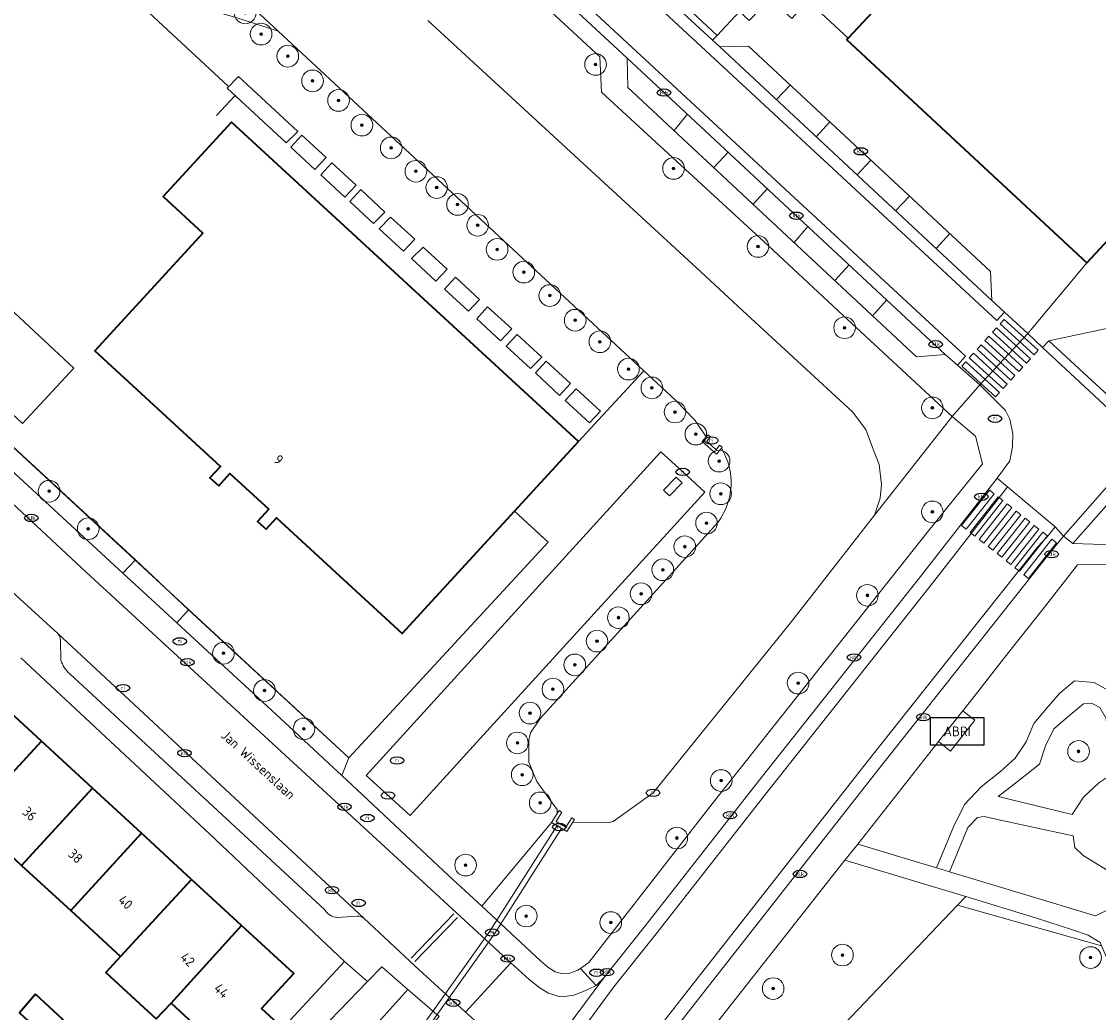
# Model space of a CAD drawing. Header units: metres. Extents: x 103671 to 105190, y 427150 to 429171.
# Tile 246 of 256: x 104058 to 104157, y 428685 to 428777. Entities that reach past the tile are written whole.
import ezdxf
from ezdxf.enums import TextEntityAlignment as Align

# ---------------------------------------------------------------- set-up
doc = ezdxf.new("R2010")
doc.units = ezdxf.units.M
for name, color, linetype, lineweight in [('B-WE-GR-BEPLANTING_CULTUUR_BODEMBEDEKKER-GV', 253, 'Continuous', 18), ('B-WE-GR-BEPLANTING_CULTUUR_HEESTERS-GV', 253, 'Continuous', 18), ('B-WE-GR-BEPLANTING_CULTUUR_VASTE PLANTENVAK-GV', 253, 'Continuous', 18), ('B-WE-GR-BOOM-S', 253, 'Continuous', 25), ('B-WE-GR-HAAG-GV', 253, 'Continuous', 13), ('B-WE-IE-MEUBILAIR-S', 253, 'Continuous', 25), ('B-WE-IE-MEUBILAIR_WEGMEUBILAIR-S', 253, 'Continuous', 25), ('B-WE-IE-TERREINAFSCHEIDING_KUNSTMATIG_HEKWERK-G', 253, 'IE-TERREINAFSCHEIDING_KUNSTMATIG-SO', 18), ('B-WE-KW-KUNSTWERK_DUIKER-GV', 253, 'Continuous', 18), ('B-WE-OG-BEBOUWING-GV', 253, 'Continuous', 35), ('B-WE-OG-BEBOUWING-T18', 7, 'Continuous', 18), ('B-WE-OG-BEBOUWING_BEZINKTANK-GV', 253, 'Continuous', 18), ('B-WE-OG-TERREIN_BEGROEID-GV', 253, 'Continuous', 18), ('B-WE-OG-TERREIN_ERF-GV', 253, 'Continuous', 18), ('B-WE-OG-TOPOGRAFIE-T18', 7, 'Continuous', 18), ('B-WE-OG-WATER_SLOOT-GV', 253, 'Continuous', 18), ('B-WE-VH-GESLOTENVERHARDING-GV', 253, 'Continuous', 18), ('B-WE-VH-GESLOTENVERHARDING_ASFALT-GV', 253, 'Continuous', 18), ('B-WE-VH-GESLOTENVERHARDING_BETON-GV', 253, 'Continuous', 18), ('B-WE-VH-GESLOTENVERHARDING_KUNSTSTOF-GV', 253, 'Continuous', 18), ('B-WE-VH-ONVERHARD_BOOMSCHORS-GV', 253, 'Continuous', 18), ('B-WE-VH-ONVERHARD_ZAND-GV', 253, 'Continuous', 18), ('B-WE-VH-OPENVERHARDING-GV', 253, 'Continuous', 18), ('B-WE-VH-OPENVERHARDING_BETONELEMENT-GV', 253, 'Continuous', 18), ('B-WE-VH-OPENVERHARDING_BETONSTRAATSTEEN-GV', 253, 'Continuous', 18), ('B-WE-VH-OPENVERHARDING_TEGEL-GV', 253, 'Continuous', 18), ('B-WE-VW-MARKERING_PICTOGRAM-G', 253, 'Continuous', 18)]:
    doc.layers.add(name, color=color, linetype=linetype, lineweight=lineweight)
doc.styles.add('NLCS-ISO', font='NLCS-ISO.ttf')
doc.styles.add('NLCS-ISO-M500-T18', font='NLCS-ISO.ttf', dxfattribs={"height": 0.9})
doc.linetypes.add('IE-TERREINAFSCHEIDING_KUNSTMATIG-SO', pattern='A,4,[82,NLCS.SHX,S=0.75,R=90,X=0,Y=0],4,-2', length=10)

# ---------------------------------------------------------------- blocks, each defined once
blk = doc.blocks.new('SIE-MEUBILAIR_PUT_KOLK-SO')
blk.add_ellipse((0, 0), major_axis=(1.25, 0), ratio=0.54)
at = {"style": 'NLCS-ISO'}
blk.add_text('klk', height=0.75, dxfattribs=at).set_placement((0.03, 0), align=Align.MIDDLE_CENTER)
blk = doc.blocks.new('SIE-MEUBILAIR_PUT_RIOOLPUT-SO')
blk.add_ellipse((0, 0), major_axis=(1.25, 0), ratio=0.54)
at = {"style": 'NLCS-ISO'}
blk.add_text('ri', height=0.75, dxfattribs=at).set_placement((-0.04, 0.07), align=Align.MIDDLE_CENTER)
blk = doc.blocks.new('SIE-WEG_ABRI-SO')
blk.add_lwpolyline([(-5, -2.5), (5, -2.5), (5, 2.5), (-5, 2.5)], close=True)
at = {"style": 'NLCS-ISO'}
blk.add_text('ABRI', height=1.8, dxfattribs=at).set_placement((0, 0), align=Align.MIDDLE_CENTER)
blk = doc.blocks.new('SGR-BOOM_GBKN-SO')
at = {"linetype": 'ByBlock', "lineweight": 18}
h = blk.add_hatch(color=0, dxfattribs=at)
h.dxf.hatch_style = 1
edge = h.paths.add_edge_path()
edge.add_arc((0, 0), 0.25, 0, 360)
at = {"color": 0, "linetype": 'ByBlock', "lineweight": 18}
for radius in [2, 0.25]:
    blk.add_circle((0, 0), radius, dxfattribs=at)
at = {"color": 0, "linetype": 'ByBlock', "lineweight": 18, "style": 'NLCS-ISO'}
blk.add_attdef('SOORT', (2.5, 0), '', height=1.5, dxfattribs=at)

msp = doc.modelspace()

# ---------------------------------------------------------------- linework, layer by layer
at = {"layer": 'B-WE-GR-BEPLANTING_CULTUUR_BODEMBEDEKKER-GV', "flags": 128}
msp.add_lwpolyline([(104081.205, 428673.9), (104086.068, 428679.313), (104093.27, 428687.33), (104090.857, 428689.426), (104089.536, 428688.058), (104083.467, 428681.772), (104066.568, 428663.469), (104055.606, 428651.208), (104055.162, 428650.712), (104054.099, 428649.523), (104056.522, 428647.123), (104066.96, 428658.518)], close=True, dxfattribs=at)
at = {"layer": 'B-WE-GR-BEPLANTING_CULTUUR_HEESTERS-GV', "flags": 128}
for points in [[(104144.038, 428695.112), (104144.78, 428695.888), (104133.628, 428699.246), (104133.163, 428698.657), (104121.199, 428683.495), (104110.068, 428669.365), (104111.589, 428667.871)], [(104130.939, 428681.405), (104133.573, 428684.162), (104144.038, 428695.112)]]:
    msp.add_lwpolyline(points, dxfattribs=at)
at = {"layer": 'B-WE-GR-BEPLANTING_CULTUUR_VASTE PLANTENVAK-GV', "flags": 128}
for points in [[(104077.631, 428771.573), (104076.565, 428770.51), (104082.038, 428765.461), (104083.104, 428766.524)], [(104083.488, 428766.162), (104082.459, 428765.059), (104084.686, 428763.004), (104085.711, 428764.103)], [(104086.258, 428763.605), (104085.22, 428762.511), (104087.449, 428760.454), (104088.482, 428761.557)], [(104088.921, 428761.17), (104087.896, 428760.042), (104090.094, 428758.014), (104091.15, 428759.059)], [(104091.665, 428758.607), (104090.626, 428757.522), (104092.862, 428755.459), (104093.906, 428756.564)], [(104094.67, 428755.83), (104093.596, 428754.781), (104095.86, 428752.693), (104096.885, 428753.795)], [(104040.805, 428749.801), (104043.044, 428747.73), (104066.955, 428725.75), (104068.104, 428726.984), (104037.411, 428755.274), (104036.245, 428754.015), (104040.589, 428750)], [(104097.657, 428753.08), (104096.64, 428751.972), (104098.871, 428749.913), (104099.866, 428751.005)], [(104102.863, 428748.298), (104100.608, 428750.335), (104099.63, 428749.213), (104101.834, 428747.179)], [(104103.371, 428747.767), (104102.351, 428746.703), (104104.59, 428744.636), (104105.628, 428745.691)], [(104106.044, 428745.325), (104105.04, 428744.221), (104107.28, 428742.154), (104108.27, 428743.26)], [(104111.051, 428740.684), (104108.817, 428742.768), (104107.797, 428741.677), (104110.031, 428739.615)], [(104078.214, 428715.382), (104080.709, 428713.084), (104081.916, 428711.972), (104085.933, 428708.214), (104087.172, 428707.055), (104087.803, 428708.703), (104073.02, 428722.351), (104071.935, 428721.167), (104075.972, 428717.448)], [(104156.456, 428713.719), (104155.648, 428713.675), (104154.621, 428712.816), (104152.919, 428711.39), (104152.153, 428709.795), (104151.58, 428708.121), (104149.245, 428706.272), (104147.79, 428705.12), (104154.617, 428703.464), (104155.665, 428705.078), (104157.067, 428706.398), (104158.104, 428707.073), (104157.737, 428712.327), (104157.166, 428713.332)], [(104145.862, 428703.196), (104144.991, 428702.26), (104143.274, 428698.189), (104156.772, 428694.128), (104159.543, 428695.477), (104161.184, 428696.276), (104155.628, 428699.674), (104154.854, 428700.433), (104154.712, 428701.507), (104148.269, 428702.898), (104146.489, 428703.282)]]:
    msp.add_lwpolyline(points, close=True, dxfattribs=at)
msp.add_lwpolyline([(104158.785, 428726.537), (104155.101, 428726.503), (104151.924, 428722.462), (104148.283, 428717.831), (104145.897, 428714.795), (104144.523, 428713.053), (104145.627, 428712.182), (104143.374, 428709.325), (104142.269, 428710.197), (104134.804, 428700.737), (104139.606, 428699.292), (104142.072, 428698.55), (104143.661, 428702.337), (104144.661, 428704.381), (104146.222, 428706.036), (104148.002, 428707.453), (104149.351, 428708.675), (104150.358, 428710.193), (104151.085, 428711.862), (104152.256, 428713.256), (104153.428, 428714.651), (104154.837, 428715.803), (104156.652, 428715.654), (104158.233, 428714.751)], dxfattribs=at)
at = {"layer": 'B-WE-GR-HAAG-GV', "flags": 128}
msp.add_lwpolyline([(104144.78, 428695.888), (104144.038, 428695.112), (104157.33, 428691.355), (104157.196, 428691.659), (104156.088, 428692.325), (104154.64, 428692.833), (104151.227, 428693.947)], close=True, dxfattribs=at)
at = {"layer": 'B-WE-IE-TERREINAFSCHEIDING_KUNSTMATIG_HEKWERK-G', "flags": 128}
for points in [[(104076.682, 428770.687), (104063.31, 428783.11)], [(104077.29, 428769.814), (104075.596, 428767.992)], [(104068.104, 428726.984), (104037.411, 428755.274)], [(104106.223, 428728.604), (104087.803, 428708.703), (104037.411, 428755.274)], [(104106.223, 428728.604), (104087.803, 428708.703)], [(104073.02, 428722.351), (104068.104, 428726.984)], [(104087.803, 428708.703), (104073.02, 428722.351)]]:
    msp.add_lwpolyline(points, dxfattribs=at)
msp.add_lwpolyline([(104103.103, 428731.473), (104106.223, 428728.604)], close=True, dxfattribs=at)
at = {"layer": 'B-WE-KW-KUNSTWERK_DUIKER-GV', "flags": 128}
for points in [[(104107.04, 428702.448), (104100.842, 428692.718), (104101.26, 428692.444), (104107.461, 428702.179)], [(104100.842, 428692.718), (104087.585, 428674.086), (104087.992, 428673.796), (104101.26, 428692.444)]]:
    msp.add_lwpolyline(points, close=True, dxfattribs=at)
at = {"layer": 'B-WE-OG-BEBOUWING-GV', "flags": 128}
for points in [[(104171.648, 428771.243), (104157.363, 428784.511), (104156.119, 428785.666), (104150.716, 428779.849), (104144.066, 428786.025), (104141.057, 428782.785), (104139.793, 428781.424), (104133.939, 428775.122), (104133.802, 428774.974), (104147.722, 428762.045), (104155.981, 428754.374)], [(104109.018, 428737.906), (104076.974, 428767.369), (104070.666, 428760.508), (104074.346, 428757.124), (104064.363, 428746.265), (104075.957, 428735.605), (104074.99, 428734.553), (104075.799, 428733.808), (104076.835, 428734.935), (104080.413, 428731.645), (104079.377, 428730.519), (104080.165, 428729.795), (104081.133, 428730.848), (104092.727, 428720.188), (104103.103, 428731.473)], [(104050.172, 428712.563), (104051.465, 428711.372), (104048, 428707.611), (104052.879, 428703.118), (104059.422, 428710.248), (104054.575, 428714.712), (104055.879, 428716.127), (104053.514, 428718.305), (104049.192, 428713.465)], [(104057.598, 428698.771), (104064.152, 428705.892), (104059.422, 428710.248), (104052.879, 428703.118)], [(104064.152, 428705.892), (104057.598, 428698.771), (104062.133, 428694.595), (104068.664, 428701.736)], [(104066.735, 428690.356), (104073.288, 428697.477), (104068.664, 428701.736), (104062.133, 428694.595)], [(104077.903, 428693.227), (104073.288, 428697.477), (104066.735, 428690.356), (104065.38, 428688.885), (104070.037, 428684.596), (104071.392, 428686.067)], [(104077.903, 428693.227), (104071.392, 428686.067), (104076.164, 428681.672), (104076.375, 428681.901), (104078.299, 428680.129), (104081.679, 428683.766), (104079.739, 428685.553), (104082.72, 428688.79)], [(104058.878, 428686.879), (104057.412, 428685.161), (104059.866, 428682.894), (104061.389, 428684.549)]]:
    msp.add_lwpolyline(points, close=True, dxfattribs=at)
at = {"layer": 'B-WE-OG-BEBOUWING_BEZINKTANK-GV', "flags": 128}
msp.add_lwpolyline([(104098.995, 428709.44), (104120.681, 428733.236), (104119.021, 428734.749), (104118.276, 428735.428), (104116.616, 428736.941), (104089.404, 428707.08), (104091.067, 428705.564), (104091.806, 428704.891), (104093.469, 428703.375), (104098.397, 428708.782)], close=True, dxfattribs=at)
at = {"layer": 'B-WE-OG-TERREIN_BEGROEID-GV', "flags": 128}
for points in [[(104095.104, 428776.749), (104119.927, 428753.92), (104124.176, 428750), (104134.332, 428740.629), (104135.562, 428739.013), (104136.185, 428737.338), (104136.78, 428735.774), (104137.018, 428733.915), (104136.895, 428732.673), (104136.364, 428731.096), (104143.525, 428740.216), (104132.982, 428750), (104126.572, 428755.947), (104111.152, 428770.128), (104110.988, 428773.391), (104001.826, 428874.292)], [(104122.217, 428737.283), (104121.776, 428736.714), (104120.452, 428737.909), (104120.826, 428738.326), (104119.788, 428739.822), (104117.972, 428741.7), (104115.064, 428744.405), (104109.018, 428737.906), (104103.103, 428731.473), (104105.877, 428728.922), (104106.223, 428728.604), (104087.803, 428708.703), (104087.172, 428707.055), (104088.571, 428705.746), (104097.03, 428697.831), (104100.086, 428695), (104106.542, 428702.724), (104107.063, 428703.548), (104107.058, 428703.923), (104106.33, 428704.898), (104105.171, 428706.504), (104104.434, 428708.296), (104104.434, 428710.346), (104104.598, 428711.004), (104105.487, 428712.341), (104121.898, 428730.433)]]:
    msp.add_lwpolyline(points, dxfattribs=at)
for points in [[(103989.226, 428854.407), (103991.696, 428854.187), (104003.799, 428842.904), (104006.436, 428839.058), (104010.748, 428835.442), (104018.249, 428830.322), (104025.253, 428823.289), (104028.368, 428817.772), (104062.008, 428785.102), (104062.979, 428784.162), (104065.817, 428787.131), (104073.019, 428780.263), (104072.178, 428779.351), (104073.651, 428778.065), (104077.297, 428777.059), (104081.286, 428775.777), (104055.967, 428799.288), (104023.433, 428829.315), (104000, 428851.026), (103992.69, 428857.799), (103990.163, 428855.325)], [(104108.515, 428702.775), (104107.959, 428701.903), (104106.542, 428702.724), (104100.086, 428695), (104105.476, 428690.005), (104106.186, 428689.371), (104106.88, 428688.949), (104107.461, 428688.802), (104108.233, 428688.814), (104108.974, 428689.096), (104109.208, 428689.268), (104109.963, 428689.826), (104121.378, 428704.458), (104141.222, 428729.51), (104146.323, 428735.823), (104145.671, 428738.404), (104143.525, 428740.216), (104136.364, 428731.096), (104128.603, 428721.176), (104115.908, 428705.471), (104112.222, 428702.84), (104111.724, 428702.71)], [(104116.888, 428733.402), (104118.047, 428734.606), (104118.604, 428734.082), (104117.441, 428732.88)], [(104157.886, 428690.096), (104157.33, 428691.355), (104144.038, 428695.112), (104133.573, 428684.162), (104162.476, 428657.59), (104162.763, 428657.28), (104162.899, 428656.923), (104162.857, 428656.653), (104163.385, 428657.363), (104164.254, 428658.004), (104165.13, 428658.493), (104167.371, 428659.491), (104168.971, 428660.002), (104160.75, 428682.101)], [(104096.143, 428684.834), (104093.27, 428687.33), (104086.068, 428679.313), (104089.385, 428677.025)]]:
    msp.add_lwpolyline(points, close=True, dxfattribs=at)
at = {"layer": 'B-WE-OG-TERREIN_BEGROEID-GV'}
msp.add_lwpolyline([(104121.898, 428730.433, 0.30759), (104122.217, 428737.283)], format="xyb", dxfattribs=at)
at = {"layer": 'B-WE-OG-TERREIN_ERF-GV', "flags": 128}
for points in [[(104037.411, 428755.274), (104068.104, 428726.984), (104073.02, 428722.351), (104087.803, 428708.703), (104106.223, 428728.604), (104105.877, 428728.922), (104103.103, 428731.473), (104092.727, 428720.188), (104081.133, 428730.848), (104080.165, 428729.795), (104079.377, 428730.519), (104080.413, 428731.645), (104076.835, 428734.935), (104075.799, 428733.808), (104074.99, 428734.553), (104075.957, 428735.605), (104064.363, 428746.265), (104074.346, 428757.124), (104070.666, 428760.508), (104076.974, 428767.369), (104109.018, 428737.906), (104115.064, 428744.405), (104109.049, 428750), (104081.286, 428775.777), (104077.297, 428777.059)], [(104057.412, 428685.161), (104058.878, 428686.879), (104061.389, 428684.549), (104063.734, 428682.374), (104062.228, 428680.713), (104064.531, 428678.587), (104066.586, 428680.765), (104073.186, 428674.54), (104087.425, 428689.897), (104074.938, 428701.689), (104057.515, 428717.94)], [(104054.575, 428714.712), (104059.422, 428710.248), (104064.152, 428705.892), (104068.664, 428701.736), (104073.288, 428697.477), (104077.903, 428693.227), (104082.72, 428688.79), (104079.739, 428685.553), (104081.679, 428683.766), (104078.299, 428680.129), (104076.375, 428681.901), (104076.164, 428681.672), (104071.392, 428686.067), (104070.037, 428684.596), (104065.38, 428688.885), (104066.735, 428690.356), (104062.133, 428694.595), (104057.598, 428698.771), (104052.879, 428703.118)]]:
    msp.add_lwpolyline(points, dxfattribs=at)
for points in [[(104077.631, 428771.573), (104083.104, 428766.524), (104082.038, 428765.461), (104076.565, 428770.51)], [(104083.488, 428766.162), (104085.711, 428764.103), (104084.686, 428763.004), (104082.459, 428765.059)], [(104086.258, 428763.605), (104088.482, 428761.557), (104087.449, 428760.454), (104085.22, 428762.511)], [(104088.921, 428761.17), (104091.15, 428759.059), (104090.094, 428758.014), (104087.896, 428760.042)], [(104062.423, 428744.658), (104057.676, 428739.564), (104043.463, 428752.808), (104048.21, 428757.902)], [(104091.665, 428758.607), (104093.906, 428756.564), (104092.862, 428755.459), (104090.626, 428757.522)], [(104094.67, 428755.83), (104096.885, 428753.795), (104095.86, 428752.693), (104093.596, 428754.781)], [(104097.657, 428753.08), (104099.866, 428751.005), (104098.871, 428749.913), (104096.64, 428751.972)], [(104102.863, 428748.298), (104101.834, 428747.179), (104099.63, 428749.213), (104100.608, 428750.335)], [(104103.371, 428747.767), (104105.628, 428745.691), (104104.59, 428744.636), (104102.351, 428746.703)], [(104106.044, 428745.325), (104108.27, 428743.26), (104107.28, 428742.154), (104105.04, 428744.221)], [(104111.051, 428740.684), (104110.031, 428739.615), (104107.797, 428741.677), (104108.817, 428742.768)]]:
    msp.add_lwpolyline(points, close=True, dxfattribs=at)
at = {"layer": 'B-WE-OG-WATER_SLOOT-GV', "flags": 128}
for points in [[(104055.967, 428799.288), (104081.286, 428775.777), (104109.049, 428750), (104115.064, 428744.405), (104117.972, 428741.7), (104119.788, 428739.822), (104120.826, 428738.326), (104121, 428738.519), (104121.223, 428738.319), (104120.876, 428737.932), (104121.723, 428737.135), (104122.041, 428737.546), (104122.279, 428737.363), (104122.217, 428737.283)], [(104121.898, 428730.433), (104105.487, 428712.341), (104104.598, 428711.004), (104104.434, 428710.346), (104104.434, 428708.296), (104105.171, 428706.504), (104106.33, 428704.898), (104107.058, 428703.923), (104107.063, 428703.548), (104107.242, 428703.831), (104107.496, 428703.671), (104106.956, 428702.817), (104107.867, 428702.317), (104108.409, 428703.167), (104108.662, 428703.005), (104108.515, 428702.775), (104111.724, 428702.71), (104112.222, 428702.84), (104115.908, 428705.471), (104128.603, 428721.176), (104136.364, 428731.096), (104136.895, 428732.673), (104137.018, 428733.915), (104136.78, 428735.774), (104136.185, 428737.338), (104135.562, 428739.013), (104134.332, 428740.629), (104124.176, 428750), (104119.927, 428753.92), (104095.104, 428776.749)]]:
    msp.add_lwpolyline(points, dxfattribs=at)
at = {"layer": 'B-WE-OG-WATER_SLOOT-GV'}
msp.add_lwpolyline([(104122.217, 428737.283, -0.30759), (104121.898, 428730.433)], format="xyb", dxfattribs=at)
at = {"layer": 'B-WE-VH-GESLOTENVERHARDING-GV', "flags": 128}
msp.add_lwpolyline([(104118.604, 428734.082), (104118.047, 428734.606), (104116.888, 428733.402), (104117.441, 428732.88)], close=True, dxfattribs=at)
at = {"layer": 'B-WE-VH-GESLOTENVERHARDING_ASFALT-GV', "flags": 128}
msp.add_lwpolyline([(103988.78, 428887.83), (103989.353, 428887.45), (103992.924, 428884.704), (104000, 428878.21), (104002.955, 428875.498), (104005.394, 428873.36), (104034.246, 428846.811), (104044.36, 428837.28), (104113.528, 428773.282), (104142.898, 428745.938), (104144.02, 428744.948), (104144.775, 428745.774), (104003.656, 428876.366), (103996.767, 428882.741), (103994.295, 428884.95), (103992.801, 428886.284), (103991.246, 428887.424), (103989.692, 428888.564), (103988.137, 428889.703), (103986.457, 428890.683), (103985.423, 428891.168), (103977.934, 428894.617)], close=True, dxfattribs=at)
msp.add_lwpolyline([(104006.47, 428879.849), (104147.651, 428749.055), (104148.366, 428749.837), (104147.196, 428750.912), (104122.085, 428774.313), (104121.407, 428774.941), (104115.88, 428780.061)], dxfattribs=at)
at = {"layer": 'B-WE-VH-GESLOTENVERHARDING_BETON-GV', "flags": 128}
for points in [[(104120.826, 428738.326), (104120.452, 428737.909), (104121.776, 428736.714), (104122.217, 428737.283), (104122.279, 428737.363), (104122.041, 428737.546), (104121.723, 428737.135), (104120.876, 428737.932), (104121.223, 428738.319), (104121, 428738.519)], [(104145.627, 428712.182), (104144.523, 428713.053), (104142.61, 428710.629), (104142.269, 428710.197), (104143.374, 428709.325)], [(104107.063, 428703.548), (104106.542, 428702.724), (104107.959, 428701.903), (104108.515, 428702.775), (104108.662, 428703.005), (104108.409, 428703.167), (104107.867, 428702.317), (104106.956, 428702.817), (104107.496, 428703.671), (104107.242, 428703.831)]]:
    msp.add_lwpolyline(points, close=True, dxfattribs=at)
at = {"layer": 'B-WE-VH-GESLOTENVERHARDING_KUNSTSTOF-GV', "flags": 128}
msp.add_lwpolyline([(104062.423, 428744.658), (104048.21, 428757.902), (104043.463, 428752.808), (104057.676, 428739.564)], close=True, dxfattribs=at)
at = {"layer": 'B-WE-VH-ONVERHARD_BOOMSCHORS-GV', "flags": 128}
msp.add_lwpolyline([(104158.233, 428714.751), (104156.652, 428715.654), (104154.837, 428715.803), (104153.428, 428714.651), (104152.256, 428713.256), (104151.085, 428711.862), (104150.358, 428710.193), (104149.351, 428708.675), (104148.002, 428707.453), (104146.222, 428706.036), (104144.661, 428704.381), (104143.661, 428702.337), (104142.072, 428698.55), (104143.274, 428698.189), (104144.991, 428702.26), (104145.862, 428703.196), (104146.489, 428703.282), (104148.269, 428702.898), (104154.712, 428701.507), (104154.854, 428700.433), (104155.628, 428699.674), (104161.184, 428696.276)], dxfattribs=at)
msp.add_lwpolyline([(104155.648, 428713.675), (104156.456, 428713.719), (104157.166, 428713.332), (104157.737, 428712.327), (104158.104, 428707.073), (104157.067, 428706.398), (104155.665, 428705.078), (104154.617, 428703.464), (104147.79, 428705.12), (104149.245, 428706.272), (104151.58, 428708.121), (104152.153, 428709.795), (104152.919, 428711.39), (104154.621, 428712.816)], close=True, dxfattribs=at)
at = {"layer": 'B-WE-VH-ONVERHARD_ZAND-GV', "flags": 128}
msp.add_lwpolyline([(104144.78, 428695.888), (104144.038, 428695.112), (104157.33, 428691.355), (104157.196, 428691.659), (104156.088, 428692.325), (104154.64, 428692.833), (104151.227, 428693.947)], close=True, dxfattribs=at)
at = {"layer": 'B-WE-VH-OPENVERHARDING-GV', "flags": 128}
for points in [[(104150.511, 428747.865), (104151.886, 428746.586), (104152.457, 428747.201), (104158.506, 428748.494), (104161.994, 428749.579), (104165.124, 428750.96), (104162.38, 428753.682), (104166.513, 428757.907), (104168.019, 428756.463), (104206.026, 428795.071), (104204.52, 428796.52), (104207.692, 428799.774), (104208.271, 428800.458), (104208.617, 428801.104), (104208.808, 428801.554), (104208.945, 428802.133), (104209.114, 428803.051), (104209.095, 428803.854), (104209.08, 428803.966), (104174.478, 428768.597), (104171.648, 428771.243), (104155.981, 428754.374)], [(104123.899, 428777.6), (104123.03, 428778.415), (104124.613, 428780.104), (104124.869, 428780.377), (104124.898, 428780.409), (104120.657, 428784.306), (104118.839, 428782.328), (104118.375, 428782.758), (104116.319, 428780.536), (104121.819, 428775.381)], [(104122.085, 428774.313), (104147.196, 428750.912), (104147.056, 428753.594), (104124.737, 428774.373)], [(104113.528, 428773.282), (104113.584, 428770.578), (104140.232, 428745.71), (104142.898, 428745.938)], [(104148.639, 428733.707), (104153.045, 428730.012), (104153.81, 428729.175), (104161.183, 428737.539), (104161.377, 428737.759), (104151.886, 428746.586), (104150.511, 428747.865), (104146.096, 428743.117), (104148.445, 428740.754), (104148.865, 428739.945), (104149.129, 428738.608), (104149.117, 428737.396), (104148.866, 428736.12), (104147.68, 428734.511)]]:
    msp.add_lwpolyline(points, close=True, dxfattribs=at)
for points in [[(104048.475, 428739.879), (104063.568, 428725.826), (104087.702, 428703.652), (104102.778, 428689.788), (104104.455, 428688.245), (104105.474, 428687.452), (104106.239, 428686.977), (104107.11, 428686.69), (104107.717, 428686.662), (104108.59, 428686.808), (104109.384, 428687.116), (104110.004, 428687.39), (104110.656, 428687.69), (104109.208, 428689.268), (104108.974, 428689.096), (104108.233, 428688.814), (104107.461, 428688.802), (104106.88, 428688.949), (104106.186, 428689.371), (104105.476, 428690.005), (104100.086, 428695), (104097.03, 428697.831), (104088.571, 428705.746), (104087.172, 428707.055), (104085.933, 428708.214), (104081.916, 428711.972), (104080.709, 428713.084), (104078.214, 428715.382), (104075.972, 428717.448), (104071.935, 428721.167), (104069.563, 428723.352), (104066.955, 428725.75), (104043.044, 428747.73)], [(104089.197, 428693.905), (104060.933, 428720.167)], [(104061.181, 428719.549), (104061.221, 428717.717)], [(104062.036, 428716.462), (104085.595, 428694.659)], [(104159.543, 428695.477), (104156.772, 428694.128), (104143.274, 428698.189), (104142.072, 428698.55), (104139.606, 428699.292), (104134.804, 428700.737), (104134.561, 428700.429), (104133.628, 428699.246), (104144.78, 428695.888), (104151.227, 428693.947), (104154.64, 428692.833), (104156.088, 428692.325), (104157.196, 428691.659)], [(104086.748, 428693.973), (104088.576, 428694.092)]]:
    msp.add_lwpolyline(points, dxfattribs=at)
at = {"layer": 'B-WE-VH-OPENVERHARDING-GV'}
for points in [[(104060.933, 428720.167, -0.216955), (104061.181, 428719.549)], [(104061.221, 428717.717, 0.141056), (104062.036, 428716.462)], [(104085.595, 428694.659, 0.236775), (104086.748, 428693.973)], [(104088.576, 428694.092, -0.224341), (104089.197, 428693.905)]]:
    msp.add_lwpolyline(points, format="xyb", dxfattribs=at)
at = {"layer": 'B-WE-VH-OPENVERHARDING_BETONELEMENT-GV', "flags": 128}
for points in [[(104121.819, 428775.381), (104116.319, 428780.536), (104115.88, 428780.061), (104121.407, 428774.941)], [(104151.886, 428746.586), (104161.377, 428737.759), (104161.972, 428738.434), (104152.457, 428747.201)], [(104154.675, 428728.489), (104162.035, 428736.789), (104161.183, 428737.539), (104153.81, 428729.175)]]:
    msp.add_lwpolyline(points, close=True, dxfattribs=at)
at = {"layer": 'B-WE-VH-OPENVERHARDING_BETONSTRAATSTEEN-GV', "flags": 128}
for points in [[(104146.096, 428743.117), (104150.511, 428747.865), (104148.366, 428749.837), (104147.651, 428749.055), (104006.47, 428879.849), (104003.656, 428876.366), (104144.775, 428745.774), (104144.02, 428744.948)], [(104063.568, 428725.826), (104048.475, 428739.879), (104044.309, 428735.29), (104044.443, 428735.203), (104060.933, 428720.167), (104089.197, 428693.905), (104093.952, 428689.474), (104098.595, 428685.24), (104102.778, 428689.788), (104087.702, 428703.652)], [(104148.639, 428733.707), (104141.719, 428724.818), (104126.422, 428705.505), (104116.206, 428692.445), (104112.299, 428687.552), (104101.407, 428672.801), (104086.377, 428653.808), (104073.572, 428639.822), (104077.552, 428636.071), (104085.734, 428645.018), (104092.782, 428653.232), (104103.828, 428667.629), (104118.946, 428686.982), (104135.69, 428708.326), (104151.398, 428728.145), (104152.294, 428729.109), (104153.045, 428730.012)]]:
    msp.add_lwpolyline(points, close=True, dxfattribs=at)
at = {"layer": 'B-WE-VH-OPENVERHARDING_TEGEL-GV', "flags": 128}
for points in [[(104001.826, 428874.292), (104110.988, 428773.391), (104111.152, 428770.128), (104126.572, 428755.947), (104132.982, 428750), (104143.525, 428740.216), (104146.096, 428743.117), (104144.02, 428744.948), (104142.898, 428745.938), (104140.232, 428745.71), (104113.584, 428770.578), (104113.528, 428773.282), (104044.36, 428837.28)], [(104060.933, 428720.167), (104044.443, 428735.203)], [(104160.347, 428728.309), (104154.675, 428728.489), (104153.81, 428729.175), (104152.347, 428727.33), (104136.671, 428707.552), (104119.93, 428686.211), (104104.811, 428666.857), (104093.861, 428652.36), (104095.582, 428650.988), (104108.07, 428666.741), (104110.068, 428669.365), (104121.199, 428683.495), (104133.163, 428698.657), (104133.628, 428699.246), (104134.561, 428700.429), (104134.804, 428700.737), (104142.269, 428710.197), (104142.61, 428710.629), (104144.523, 428713.053), (104145.897, 428714.795), (104148.283, 428717.831), (104151.924, 428722.462), (104155.101, 428726.503), (104158.785, 428726.537)], [(104061.221, 428717.717), (104061.181, 428719.549)], [(104057.515, 428717.94), (104074.938, 428701.689), (104087.425, 428689.897), (104089.536, 428688.058), (104090.857, 428689.426), (104093.27, 428687.33), (104096.143, 428684.834)], [(104085.595, 428694.659), (104062.036, 428716.462)], [(104088.576, 428694.092), (104086.748, 428693.973)], [(104099.111, 428684.769), (104098.595, 428685.24), (104093.952, 428689.474), (104089.197, 428693.905)]]:
    msp.add_lwpolyline(points, dxfattribs=at)
for points in [[(104139.793, 428781.424), (104141.057, 428782.785), (104133.416, 428789.686), (104131.965, 428788.079), (104131.888, 428787.888), (104131.873, 428787.851), (104131.9, 428787.537), (104132.042, 428787.24), (104135.332, 428784.295), (104130.216, 428778.58), (104133.939, 428775.122)], [(104126.711, 428778.796), (104124.799, 428776.756), (104123.899, 428777.6), (104121.819, 428775.381), (104121.407, 428774.941), (104122.085, 428774.313), (104124.737, 428774.373), (104147.056, 428753.594), (104147.196, 428750.912), (104148.366, 428749.837), (104150.511, 428747.865), (104155.981, 428754.374), (104147.722, 428762.045), (104133.802, 428774.974), (104133.939, 428775.122), (104130.216, 428778.58), (104128.734, 428776.925)], [(104162.723, 428739.286), (104164.664, 428741.562), (104164.825, 428741.73), (104166.253, 428743.221), (104169.444, 428746.554), (104165.124, 428750.96), (104161.994, 428749.579), (104158.506, 428748.494), (104152.457, 428747.201), (104161.972, 428738.434)], [(104109.208, 428689.268), (104110.656, 428687.69), (104111.369, 428688.391), (104115.225, 428693.22), (104125.44, 428706.278), (104140.736, 428725.59), (104147.68, 428734.511), (104148.866, 428736.12), (104149.117, 428737.396), (104149.129, 428738.608), (104148.865, 428739.945), (104148.445, 428740.754), (104146.096, 428743.117), (104143.525, 428740.216), (104145.671, 428738.404), (104146.323, 428735.823), (104141.222, 428729.51), (104121.378, 428704.458), (104109.963, 428689.826)], [(104160.724, 428727.748), (104165.617, 428731.141), (104164.578, 428732.743), (104164.003, 428733.654), (104163.582, 428734.7), (104163.308, 428735.542), (104163.042, 428736.591), (104163.096, 428737.571), (104163.162, 428737.98), (104162.035, 428736.789), (104154.675, 428728.489), (104160.347, 428728.309)], [(104112.299, 428687.552), (104116.206, 428692.445), (104126.422, 428705.505), (104141.719, 428724.818), (104148.639, 428733.707), (104147.68, 428734.511), (104140.736, 428725.59), (104125.44, 428706.278), (104115.225, 428693.22), (104111.369, 428688.391), (104101.108, 428674.607), (104100.395, 428673.536), (104085.425, 428654.619), (104072.662, 428640.679), (104073.572, 428639.822), (104086.377, 428653.808), (104101.407, 428672.801)], [(104078.462, 428635.214), (104078.81, 428635.593), (104079.415, 428636.07), (104081.931, 428638.644), (104089.214, 428646.595), (104093.861, 428652.36), (104104.811, 428666.857), (104119.93, 428686.211), (104136.671, 428707.552), (104152.347, 428727.33), (104153.81, 428729.175), (104153.045, 428730.012), (104152.294, 428729.109), (104151.398, 428728.145), (104135.69, 428708.326), (104118.946, 428686.982), (104103.828, 428667.629), (104092.782, 428653.232), (104085.734, 428645.018), (104077.552, 428636.071)], [(104073.02, 428722.351), (104068.104, 428726.984), (104066.955, 428725.75), (104069.563, 428723.352), (104071.935, 428721.167)], [(104089.536, 428688.058), (104087.425, 428689.897), (104073.186, 428674.54), (104071.15, 428672.344), (104069.86, 428670.901), (104053.668, 428652.792), (104055.606, 428651.208), (104066.568, 428663.469), (104083.467, 428681.772)], [(104111.369, 428688.391), (104110.656, 428687.69), (104110.004, 428687.39), (104109.384, 428687.116), (104108.59, 428686.808), (104107.717, 428686.662), (104107.11, 428686.69), (104106.239, 428686.977), (104105.474, 428687.452), (104104.455, 428688.245), (104102.778, 428689.788), (104098.595, 428685.24), (104099.111, 428684.769), (104101.501, 428682.59), (104101.876, 428681.811), (104102.181, 428680.507), (104102.307, 428679.424), (104102.291, 428678.38), (104102.048, 428676.951), (104101.617, 428675.553), (104101.108, 428674.607)]]:
    msp.add_lwpolyline(points, close=True, dxfattribs=at)
at = {"layer": 'B-WE-VH-OPENVERHARDING_TEGEL-GV'}
for points in [[(104061.181, 428719.549, 0.216955), (104060.933, 428720.167)], [(104062.036, 428716.462, -0.141056), (104061.221, 428717.717)], [(104086.748, 428693.973, -0.236775), (104085.595, 428694.659)], [(104089.197, 428693.905, 0.224341), (104088.576, 428694.092)]]:
    msp.add_lwpolyline(points, format="xyb", dxfattribs=at)
at = {"layer": 'B-WE-VW-MARKERING_PICTOGRAM-G', "flags": 128}
for points in [[(104127.295, 428769.458), (104128.575, 428770.8)], [(104117.856, 428766.591), (104119.092, 428768.102)], [(104130.984, 428766.02), (104132.231, 428767.396)], [(104121.511, 428763.18), (104122.837, 428764.615)], [(104134.743, 428762.517), (104136.01, 428763.878)], [(104125.145, 428759.789), (104126.465, 428761.237)], [(104138.31, 428759.193), (104139.593, 428760.542)], [(104128.933, 428756.254), (104130.211, 428757.749)], [(104142.038, 428755.719), (104143.309, 428757.083)], [(104132.692, 428752.746), (104134.032, 428754.192)], [(104136.186, 428749.486), (104137.501, 428750.962)], [(104147.97, 428748.759), (104148.342, 428749.166)], [(104148.342, 428749.166), (104151.462, 428746.317)], [(104147.26, 428747.981), (104147.631, 428748.387)], [(104150.38, 428745.132), (104147.26, 428747.981)], [(104147.631, 428748.387), (104150.751, 428745.539)], [(104151.09, 428745.91), (104147.97, 428748.759)], [(104145.831, 428746.415), (104146.203, 428746.822)], [(104146.203, 428746.822), (104149.322, 428743.974)], [(104146.559, 428747.212), (104146.93, 428747.619)], [(104149.679, 428744.364), (104146.559, 428747.212)], [(104146.93, 428747.619), (104150.05, 428744.771)], [(104145.115, 428745.631), (104145.487, 428746.038)], [(104145.487, 428746.038), (104148.607, 428743.19)], [(104148.951, 428743.567), (104145.831, 428746.415)], [(104151.462, 428746.317), (104151.09, 428745.91)], [(104144.41, 428744.859), (104144.782, 428745.266)], [(104147.53, 428742.011), (104144.41, 428744.859)], [(104144.782, 428745.266), (104147.902, 428742.418)], [(104148.235, 428742.783), (104145.115, 428745.631)], [(104150.751, 428745.539), (104150.38, 428745.132)], [(104149.322, 428743.974), (104148.951, 428743.567)], [(104150.05, 428744.771), (104149.679, 428744.364)], [(104148.607, 428743.19), (104148.235, 428742.783)], [(104147.902, 428742.418), (104147.53, 428742.011)], [(104144.406, 428730.139), (104146.992, 428733.411)], [(104147.416, 428733.077), (104144.83, 428729.804)], [(104146.992, 428733.411), (104147.416, 428733.077)], [(104145.207, 428729.506), (104147.793, 428732.779)], [(104148.217, 428732.444), (104145.631, 428729.172)], [(104146.027, 428728.859), (104148.613, 428732.131)], [(104147.793, 428732.779), (104148.217, 428732.444)], [(104148.613, 428732.131), (104149.037, 428731.796)], [(104149.037, 428731.796), (104146.451, 428728.524)], [(104146.854, 428728.205), (104149.44, 428731.477)], [(104149.863, 428731.142), (104147.278, 428727.87)], [(104149.44, 428731.477), (104149.863, 428731.142)], [(104144.83, 428729.804), (104144.406, 428730.139)], [(104147.687, 428727.547), (104150.273, 428730.819)], [(104150.697, 428730.484), (104148.111, 428727.212)], [(104148.531, 428726.88), (104151.117, 428730.152)], [(104150.273, 428730.819), (104150.697, 428730.484)], [(104151.117, 428730.152), (104151.54, 428729.817)], [(104145.631, 428729.172), (104145.207, 428729.506)], [(104151.54, 428729.817), (104148.954, 428726.545)], [(104149.325, 428726.252), (104151.911, 428729.524)], [(104152.335, 428729.189), (104149.749, 428725.917)], [(104151.911, 428729.524), (104152.335, 428729.189)], [(104146.451, 428728.524), (104146.027, 428728.859)], [(104147.278, 428727.87), (104146.854, 428728.205)], [(104150.153, 428725.598), (104152.739, 428728.87)], [(104153.163, 428728.535), (104150.577, 428725.263)], [(104152.739, 428728.87), (104153.163, 428728.535)], [(104148.111, 428727.212), (104147.687, 428727.547)], [(104148.954, 428726.545), (104148.531, 428726.88)], [(104149.749, 428725.917), (104149.325, 428726.252)], [(104150.577, 428725.263), (104150.153, 428725.598)], [(104093.567, 428690.212), (104097.505, 428694.298)], [(104093.912, 428689.889), (104097.86, 428693.973)]]:
    msp.add_lwpolyline(points, dxfattribs=at)

# ---------------------------------------------------------------- block references
at = {"layer": 'B-WE-GR-BOOM-S', "xscale": 0.5, "yscale": 0.5, "zscale": 0.5}
for p in [(104078.243, 428777.45), (104079.716, 428775.504), (104082.178, 428773.463), (104110.6, 428772.7), (104084.46, 428771.181), (104086.861, 428769.38), (104089.023, 428767.098), (104091.725, 428764.997), (104094.006, 428762.836), (104117.8, 428763.1), (104095.927, 428761.334), (104097.849, 428759.773), (104099.71, 428757.852), (104125.6, 428755.9), (104101.511, 428755.631), (104103.973, 428753.529), (104106.374, 428751.368), (104108.716, 428749.086), (104133.6, 428748.4), (104110.998, 428747.105), (104113.639, 428744.583), (104115.801, 428742.842), (104141.7, 428741), (104117.934, 428740.618), (104119.859, 428738.577), (104122.004, 428736.09), (104060.131, 428733.307), (104122.155, 428733.078), (104141.7, 428731.4), (104120.844, 428730.369), (104063.746, 428729.848), (104118.835, 428728.191), (104116.805, 428726.062), (104114.801, 428723.847), (104135.7, 428723.7), (104112.706, 428721.637), (104110.731, 428719.477), (104076.238, 428718.355), (104108.679, 428717.281), (104106.664, 428715.043), (104129.3, 428715.6), (104080.023, 428714.912), (104104.545, 428712.833), (104083.672, 428711.372), (104103.377, 428710.072), (104155.2, 428709.3), (104103.822, 428707.14), (104122.2, 428706.6), (104105.485, 428704.54), (104118.1, 428701.3), (104098.6, 428698.8), (104104.2, 428694.1), (104112, 428693.5), (104133.4, 428690.5), (104156.311, 428690.268), (104127, 428687.4)]:
    msp.add_blockref('SGR-BOOM_GBKN-SO', p, dxfattribs=at)
at = {"layer": 'B-WE-IE-MEUBILAIR-S', "xscale": 0.5, "yscale": 0.5, "zscale": 0.5}
for name, p in [('SIE-MEUBILAIR_PUT_KOLK-SO', (104116.91, 428770.1)), ('SIE-MEUBILAIR_PUT_KOLK-SO', (104135.09, 428764.68)), ('SIE-MEUBILAIR_PUT_KOLK-SO', (104129.14, 428758.74)), ('SIE-MEUBILAIR_PUT_KOLK-SO', (104142.01, 428746.87)), ('SIE-MEUBILAIR_PUT_RIOOLPUT-SO', (104147.494, 428740.003)), ('SIE-MEUBILAIR_PUT_RIOOLPUT-SO', (104121.287, 428737.983)), ('SIE-MEUBILAIR_PUT_RIOOLPUT-SO', (104118.648, 428735.088)), ('SIE-MEUBILAIR_PUT_KOLK-SO', (104146.23, 428732.8)), ('SIE-MEUBILAIR_PUT_KOLK-SO', (104058.49, 428730.84)), ('SIE-MEUBILAIR_PUT_KOLK-SO', (104152.72, 428727.5)), ('SIE-MEUBILAIR_PUT_RIOOLPUT-SO', (104072.205, 428719.452)), ('SIE-MEUBILAIR_PUT_KOLK-SO', (104134.47, 428717.97)), ('SIE-MEUBILAIR_PUT_KOLK-SO', (104072.91, 428717.52)), ('SIE-MEUBILAIR_PUT_RIOOLPUT-SO', (104066.963, 428715.143)), ('SIE-MEUBILAIR_PUT_KOLK-SO', (104140.86, 428712.45)), ('SIE-MEUBILAIR_PUT_KOLK-SO', (104072.64, 428709.14)), ('SIE-MEUBILAIR_PUT_RIOOLPUT-SO', (104092.272, 428708.448)), ('SIE-MEUBILAIR_PUT_RIOOLPUT-SO', (104091.436, 428705.227)), ('SIE-MEUBILAIR_PUT_RIOOLPUT-SO', (104115.908, 428705.471)), ('SIE-MEUBILAIR_PUT_KOLK-SO', (104087.41, 428704.18)), ('SIE-MEUBILAIR_PUT_RIOOLPUT-SO', (104089.541, 428703.146)), ('SIE-MEUBILAIR_PUT_KOLK-SO', (104123.02, 428703.41)), ('SIE-MEUBILAIR_PUT_RIOOLPUT-SO', (104107.251, 428702.314)), ('SIE-MEUBILAIR_PUT_KOLK-SO', (104129.47, 428697.98)), ('SIE-MEUBILAIR_PUT_KOLK-SO', (104086.26, 428696.48)), ('SIE-MEUBILAIR_PUT_RIOOLPUT-SO', (104088.72, 428695.305)), ('SIE-MEUBILAIR_PUT_RIOOLPUT-SO', (104101.049, 428692.579)), ('SIE-MEUBILAIR_PUT_KOLK-SO', (104102.48, 428690.17)), ('SIE-MEUBILAIR_PUT_RIOOLPUT-SO', (104110.681, 428688.87)), ('SIE-MEUBILAIR_PUT_KOLK-SO', (104111.65, 428688.92)), ('SIE-MEUBILAIR_PUT_KOLK-SO', (104097.45, 428686.1))]:
    msp.add_blockref(name, p, dxfattribs=at)
at = {"layer": 'B-WE-IE-MEUBILAIR_WEGMEUBILAIR-S', "xscale": 0.5, "yscale": 0.5, "zscale": 0.5}
msp.add_blockref('SIE-WEG_ABRI-SO', (104143.986, 428711.143), dxfattribs=at)

# ---------------------------------------------------------------- texts
at = {"layer": 'B-WE-OG-BEBOUWING-T18', "style": 'NLCS-ISO-M500-T18'}
for s, rotation, p in [('9', 317.4, (104081.341, 428736.225)), ('36', 317.3, (104058.333, 428703.533)), ('38', 317.4, (104062.576, 428699.625)), ('40', 317.4, (104067.189, 428695.376)), ('42', 317.4, (104072.926, 428690.092)), ('44', 317.4, (104076.059, 428687.207))]:
    msp.add_text(s, height=0.9, rotation=rotation, dxfattribs=at).set_placement(p, align=Align.MIDDLE)
at = {"layer": 'B-WE-OG-TOPOGRAFIE-T18', "style": 'NLCS-ISO-M500-T18'}
msp.add_text('Jan Wissenslaan', height=0.9, rotation=317.4, dxfattribs=at).set_placement((104079.456, 428708.059), align=Align.MIDDLE)

doc.saveas('drawing.dxf')
